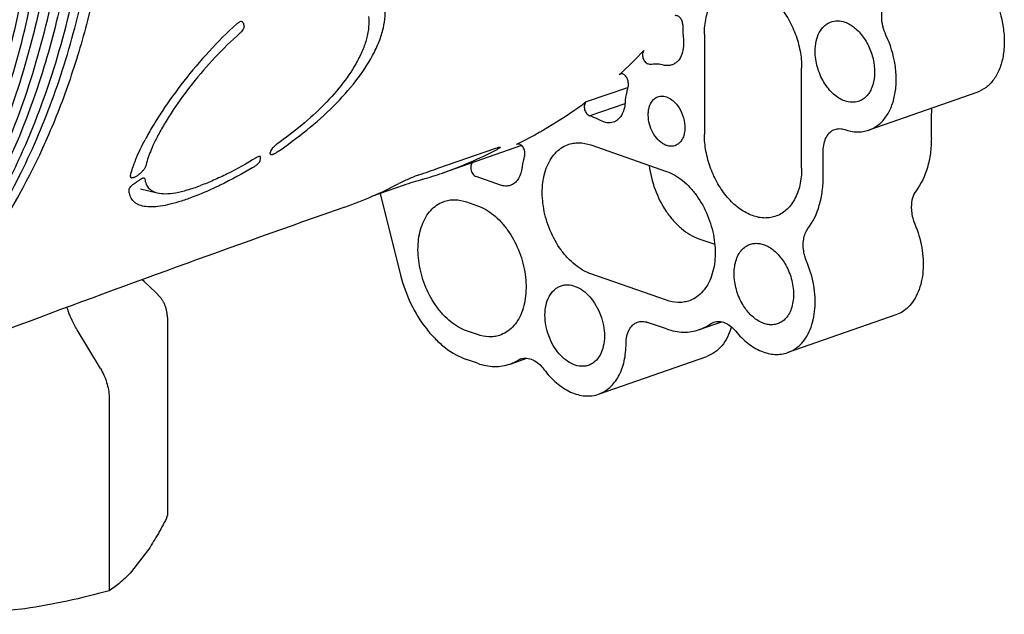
# Model space of a CAD drawing. Header units: millimetres. Extents: x 54 to 441, y 33 to 397.
# Tile 8 of 16: x 183 to 247, y 37 to 76. Entities that reach past the tile are written whole.
import ezdxf

# ---------------------------------------------------------------- set-up
doc = ezdxf.new("R2010")
doc.units = ezdxf.units.MM
doc.header["$LTSCALE"] = 30.734
doc.layers.add('A023134_9_1', color=7, linetype='CONTINUOUS')
doc.layers.add('D017314_7_1', color=7, linetype='CONTINUOUS')

msp = doc.modelspace()

# ---------------------------------------------------------------- linework, layer by layer
at = {"layer": 'A023134_9_1', "color": 7, "linetype": 'CONTINUOUS'}
for p, q in [((227.609, 75.183), (227.609, 68.622)), ((233.973, 66.403), (233.973, 72.964)), ((222.582, 71.659), (219.877, 70.74)), ((222.592, 71.663), (222.582, 71.659)), ((245.436, 71.364), (238.365, 68.899)), ((222.413, 70.609), (220.108, 69.83)), ((242.459, 68.375), (242.459, 70.015)), ((210.229, 66.424), (213.898, 67.703)), ((215.642, 67.896), (210.47, 66.093)), ((215.347, 67.978), (215.325, 67.969)), ((220.185, 67.929), (225.135, 66.204)), ((235.388, 65.91), (235.388, 67.551)), ((214.269, 65.305), (212.67, 65.862)), ((207.903, 65.279), (205.898, 64.58)), ((190.721, 65.063), (191.808, 64.797)), ((206.394, 64.753), (207.734, 59.407)), ((212.053, 64.203), (212.76, 63.956)), ((227.256, 61.795), (228.29, 61.434)), ((225.135, 57.768), (220.185, 59.494)), ((240.133, 56.81), (233.062, 54.345)), ((225.135, 55.894), (223.897, 56.325)), ((227.274, 55.848), (228.749, 56.362)), ((212.76, 55.521), (212.053, 55.767)), ((212.76, 53.646), (212.053, 53.893)), ((214.9, 53.601), (215.984, 53.978)), ((220.688, 51.629), (227.759, 54.094))]:
    msp.add_line(p, q, dxfattribs=at)
for centre, radius, start, end in [((234.228, 75.676), 8.033, 179.27582, 180.00047), ((234.618, 75.679), 8.422, 180.02416, 185.81788), ((200.973, 95.704), 31.321, 312.25641, 316.40728), ((188.491, 68.229), 10.143, 352.46845, 353.73019), ((201.687, 91.285), 26.679, 289.22093, 297.595), ((190.233, 66.383), 0.529, 304.14073, 305.07864), ((201.715, 91.211), 26.599, 286.30167, 289.21634), ((195.218, 89.124), 26.769, 289.34327, 297.60189), ((566.423, -969.284), 1094.846, 109.326433, 110.552515), ((213.949, 56.327), 2.888, 289.22756, 301.14081), ((215.899, 53.098), 0.885, 109.2879, 121.09745)]:
    msp.add_arc(centre, radius, start, end, dxfattribs=at)
for points, knots in [([(126.433, 165.66), (127.512, 166.008), (129.728, 166.571), (133.157, 166.996), (136.674, 167.003), (140.254, 166.592), (143.871, 165.767), (147.5, 164.534), (151.116, 162.904), (155.967, 160.17), (161.848, 155.79), (168.332, 149.303), (174.195, 141.673), (179.275, 133.111), (183.438, 123.85), (186.569, 114.143), (188.581, 104.258), (189.42, 94.464), (189.061, 85.029), (187.748, 77.559), (186.086, 72.018), (184.112, 66.987), (182.174, 63.476), (180.683, 61.341)], [0, 0, 0, 0, 0.02397, 0.048191, 0.072858, 0.098147, 0.124203, 0.151139, 0.179034, 0.207932, 0.268722, 0.333353, 0.401255, 0.471595, 0.543366, 0.615461, 0.686755, 0.756174, 0.822775, 0.885824, 0.915893, 0.944944, 1, 1, 1, 1]), ([(165.921, 49.824), (167.34, 50.356), (170.117, 51.676), (173.942, 54.349), (177.399, 57.687), (180.444, 61.642), (183.043, 66.163), (185.165, 71.192), (186.788, 76.666), (187.893, 82.518), (188.468, 88.677), (188.505, 95.065), (188.005, 101.606), (186.974, 108.217), (185.426, 114.819), (182.703, 123.479), (179.944, 129.743), (177.806, 133.739)], [0, 0, 0, 0, 0.04823, 0.097312, 0.147912, 0.200569, 0.255664, 0.31342, 0.373904, 0.437049, 0.502672, 0.570491, 0.640147, 0.711223, 0.783253, 0.855746, 1, 1, 1, 1]), ([(165.917, 49.833), (166.738, 50.166), (168.354, 50.917), (170.669, 52.282), (172.872, 53.881), (175.675, 56.342), (178.853, 60.002), (182.023, 65.14), (184.547, 70.982), (186.387, 77.429), (187.515, 84.371), (187.777, 89.164), (187.792, 91.61)], [0, 0, 0, 0, 0.05324, 0.106911, 0.161281, 0.2166, 0.330822, 0.45105, 0.578069, 0.712124, 0.852978, 1, 1, 1, 1]), ([(165.878, 49.911), (166.652, 50.279), (168.175, 51.092), (170.35, 52.528), (172.416, 54.178), (175.041, 56.683), (178.01, 60.344), (180.967, 65.412), (183.318, 71.122), (185.031, 77.384), (186.082, 84.099), (186.327, 88.727), (186.341, 91.086)], [0, 0, 0, 0, 0.053146, 0.106848, 0.161346, 0.216855, 0.331543, 0.452165, 0.579359, 0.713291, 0.853705, 1, 1, 1, 1]), ([(187.025, 91.333), (187.017, 90.014), (186.932, 87.405), (186.541, 82.93), (185.754, 78.005), (183.996, 71.146), (181.961, 66.306), (180.271, 63.371)], [0, 0, 0, 0, 0.136128, 0.269432, 0.46357, 0.650276, 1, 1, 1, 1]), ([(184.147, 90.294), (184.133, 87.891), (183.88, 83.181), (182.791, 76.35), (181.017, 69.993), (178.582, 64.213), (175.523, 59.105), (172.452, 55.438), (169.741, 52.95), (167.608, 51.32), (165.365, 49.915), (163.796, 49.129), (162.999, 48.776)], [0, 0, 0, 0, 0.146642, 0.287269, 0.421264, 0.548382, 0.668821, 0.783289, 0.838706, 0.893139, 0.946819, 1, 1, 1, 1]), ([(185.586, 90.814), (185.571, 88.412), (185.318, 83.704), (184.231, 76.877), (182.458, 70.524), (180.024, 64.748), (176.967, 59.643), (173.898, 55.979), (171.188, 53.492), (169.057, 51.863), (166.815, 50.458), (165.248, 49.673), (164.451, 49.321)], [0, 0, 0, 0, 0.146641, 0.287268, 0.421263, 0.548381, 0.66882, 0.783289, 0.838706, 0.893139, 0.946819, 1, 1, 1, 1]), ([(178.902, 63.977), (180.925, 67.827), (182.749, 73.119), (184.025, 79.695), (184.676, 84.461), (184.876, 88.108), (184.891, 90.563)], [0, 0, 0, 0, 0.474937, 0.601913, 0.731881, 1, 1, 1, 1]), ([(162.973, 48.824), (163.747, 49.193), (165.271, 50.008), (167.446, 51.446), (169.513, 53.099), (172.139, 55.607), (175.108, 59.273), (178.065, 64.345), (180.417, 70.06), (182.13, 76.327), (183.181, 83.048), (183.426, 87.678), (183.441, 90.039)], [0, 0, 0, 0, 0.053145, 0.106848, 0.161348, 0.21686, 0.331555, 0.452182, 0.579378, 0.713308, 0.853716, 1, 1, 1, 1]), ([(227.609, 75.183), (227.609, 75.543), (227.66, 76.075), (227.849, 76.738), (228.041, 77.177), (228.282, 77.562), (228.569, 77.884), (228.898, 78.139), (229.142, 78.26), (229.267, 78.307)], [0, 0, 0, 0, 0.288379, 0.422662, 0.549722, 0.669831, 0.783846, 0.893234, 1, 1, 1, 1]), ([(229.267, 78.307), (229.387, 78.352), (229.64, 78.42), (230.038, 78.446), (230.446, 78.398), (231.012, 78.234), (231.712, 77.839), (232.46, 77.137), (233.098, 76.241), (233.588, 75.206), (233.898, 74.099), (233.973, 73.338), (233.973, 72.964)], [0, 0, 0, 0, 0.047671, 0.096219, 0.146532, 0.199301, 0.313494, 0.439925, 0.576362, 0.718636, 0.8616, 1, 1, 1, 1]), ([(239.491, 75.114), (239.402, 75.303), (239.264, 75.698), (239.187, 76.3), (239.245, 76.861), (239.382, 77.197), (239.475, 77.335)], [0, 0, 0, 0, 0.273022, 0.538535, 0.78335, 1, 1, 1, 1]), ([(246.562, 77.578), (246.852, 76.965), (247.154, 75.985), (247.257, 74.67), (247.181, 73.744), (246.952, 72.912), (246.578, 72.208), (246.071, 71.669), (245.652, 71.439), (245.436, 71.364)], [0, 0, 0, 0, 0.290817, 0.431391, 0.564132, 0.686912, 0.799135, 0.902255, 1, 1, 1, 1]), ([(205.9, 73.784), (206.059, 74.081), (206.335, 74.667), (206.694, 75.78), (206.774, 76.634), (206.696, 77.153)], [0, 0, 0, 0, 0.288834, 0.55146, 1, 1, 1, 1]), ([(205.634, 76.334), (205.69, 75.884), (205.606, 75.149), (205.287, 74.19), (205.046, 73.684), (204.907, 73.426)], [0, 0, 0, 0, 0.447746, 0.710655, 1, 1, 1, 1]), ([(226.196, 75.777), (226.197, 75.861), (226.165, 76.031), (226.062, 76.215), (225.948, 76.324), (225.857, 76.376), (225.763, 76.398), (225.702, 76.389), (225.675, 76.379)], [0, 0, 0, 0, 0.280196, 0.558806, 0.685926, 0.800758, 0.903961, 1, 1, 1, 1]), ([(235.87, 75.971), (236.013, 76.025), (236.332, 76.078), (236.648, 76.015), (236.802, 75.962)], [0, 0, 0, 0, 0.483573, 1, 1, 1, 1]), ([(197.019, 75.852), (196.383, 75.282), (195.173, 74.074), (193.547, 72.151), (192.353, 70.499), (191.537, 69.206), (191.181, 68.58), (191.018, 68.274)], [0, 0, 0, 0, 0.263752, 0.527565, 0.777573, 0.893049, 1, 1, 1, 1]), ([(197.325, 76.002), (197.303, 76.004), (197.253, 75.998), (197.144, 75.954), (197.068, 75.896), (197.019, 75.852)], [0, 0, 0, 0, 0.192693, 0.428147, 1, 1, 1, 1]), ([(197.481, 75.748), (197.491, 75.714), (197.491, 75.653), (197.468, 75.573), (197.426, 75.477), (197.348, 75.359), (197.266, 75.276), (197.222, 75.237)], [0, 0, 0, 0, 0.17886, 0.291721, 0.419058, 0.703572, 1, 1, 1, 1]), ([(197.43, 75.916), (197.423, 75.939), (197.398, 75.984), (197.349, 76), (197.325, 76.002)], [0, 0, 0, 0, 0.496288, 1, 1, 1, 1]), ([(197.43, 75.916), (197.434, 75.902), (197.446, 75.868), (197.46, 75.811), (197.475, 75.769), (197.481, 75.748)], [0, 0, 0, 0, 0.253091, 0.622971, 1, 1, 1, 1]), ([(234.857, 74.062), (234.857, 74.283), (234.898, 74.704), (235.094, 75.276), (235.371, 75.657), (235.645, 75.869), (235.794, 75.943), (235.87, 75.971)], [0, 0, 0, 0, 0.288786, 0.549908, 0.783543, 0.893085, 1, 1, 1, 1]), ([(236.802, 75.962), (237.033, 75.881), (237.367, 75.68), (237.748, 75.32), (238.113, 74.87), (238.473, 74.209), (238.724, 73.343), (238.775, 72.48), (238.639, 71.811), (238.42, 71.369), (238.214, 71.102), (237.966, 70.899), (237.777, 70.81), (237.68, 70.779)], [0, 0, 0, 0, 0.115763, 0.1798, 0.247251, 0.388839, 0.532672, 0.669998, 0.793874, 0.849983, 0.902383, 0.951937, 1, 1, 1, 1]), ([(197.222, 75.237), (196.655, 74.74), (195.573, 73.685), (194.12, 72.001), (193.056, 70.549), (192.332, 69.41), (192.018, 68.858), (191.875, 68.588)], [0, 0, 0, 0, 0.263964, 0.52789, 0.777835, 0.893215, 1, 1, 1, 1]), ([(226.239, 74.825), (226.258, 74.634), (226.256, 74.266), (226.125, 73.76), (225.901, 73.421), (225.67, 73.241), (225.542, 73.183), (225.477, 73.162)], [0, 0, 0, 0, 0.292809, 0.55634, 0.788061, 0.895423, 1, 1, 1, 1]), ([(238.365, 68.899), (238.581, 68.974), (239, 69.204), (239.507, 69.743), (239.881, 70.447), (240.109, 71.279), (240.186, 72.205), (240.083, 73.521), (239.781, 74.5), (239.491, 75.114)], [0, 0, 0, 0, 0.097746, 0.200865, 0.313089, 0.435869, 0.568609, 0.709182, 1, 1, 1, 1]), ([(223.658, 74.107), (223.607, 74.053), (223.562, 73.932), (223.559, 73.766), (223.583, 73.629), (223.635, 73.496), (223.727, 73.348), (223.829, 73.26), (223.904, 73.23)], [0, 0, 0, 0, 0.21947, 0.349395, 0.487317, 0.627346, 0.763129, 1, 1, 1, 1]), ([(199.667, 67.472), (200.33, 67.923), (201.606, 68.866), (203.342, 70.411), (204.804, 72.035), (205.587, 73.201), (205.9, 73.784)], [0, 0, 0, 0, 0.268698, 0.531545, 0.778132, 1, 1, 1, 1]), ([(236.802, 70.807), (236.527, 70.902), (236.134, 71.159), (235.706, 71.617), (235.312, 72.188), (234.964, 73.004), (234.857, 73.713), (234.857, 74.062)], [0, 0, 0, 0, 0.218372, 0.340805, 0.469879, 0.737595, 1, 1, 1, 1]), ([(204.907, 73.426), (204.639, 72.928), (203.972, 71.93), (202.737, 70.53), (201.271, 69.193), (200.194, 68.372), (199.634, 67.979)], [0, 0, 0, 0, 0.222174, 0.468785, 0.731492, 1, 1, 1, 1]), ([(224.175, 73.196), (224.131, 73.189), (224.038, 73.189), (223.948, 73.213), (223.904, 73.23)], [0, 0, 0, 0, 0.483717, 1, 1, 1, 1]), ([(224.939, 73.152), (224.812, 73.184), (224.557, 73.225), (224.299, 73.214), (224.175, 73.196)], [0, 0, 0, 0, 0.510705, 1, 1, 1, 1]), ([(225.477, 73.162), (225.393, 73.134), (225.211, 73.105), (225.029, 73.129), (224.939, 73.152)], [0, 0, 0, 0, 0.487764, 1, 1, 1, 1]), ([(222.112, 72.568), (222.091, 72.561), (222.064, 72.546), (222.041, 72.527), (222.035, 72.522)], [0, 0, 0, 0, 0.744718, 1, 1, 1, 1]), ([(222.632, 71.988), (222.63, 72.071), (222.595, 72.235), (222.491, 72.412), (222.379, 72.517), (222.29, 72.566), (222.198, 72.587), (222.139, 72.578), (222.112, 72.568)], [0, 0, 0, 0, 0.282094, 0.559895, 0.686347, 0.800721, 0.903849, 1, 1, 1, 1]), ([(222.587, 71.645), (222.564, 71.57), (222.477, 71.258), (222.433, 70.935), (222.419, 70.69)], [0, 0, 0, 0, 0.240363, 1, 1, 1, 1]), ([(222.632, 71.988), (222.633, 71.958), (222.631, 71.842), (222.613, 71.726), (222.587, 71.645)], [0, 0, 0, 0, 0.262407, 1, 1, 1, 1]), ([(224.174, 68.872), (224.089, 69.053), (223.964, 69.429), (223.922, 69.914), (223.967, 70.279), (224.056, 70.589), (224.181, 70.797), (224.288, 70.901)], [0, 0, 0, 0, 0.279648, 0.548381, 0.673695, 0.790979, 1, 1, 1, 1]), ([(224.288, 70.901), (224.308, 70.921), (224.389, 70.993), (224.485, 71.049), (224.561, 71.077)], [0, 0, 0, 0, 0.256396, 1, 1, 1, 1]), ([(224.561, 71.077), (224.611, 71.096), (224.716, 71.123), (224.942, 71.131), (225.24, 71.05), (225.572, 70.831), (225.761, 70.625), (225.849, 70.509)], [0, 0, 0, 0, 0.106408, 0.215203, 0.44771, 0.709362, 1, 1, 1, 1]), ([(219.877, 70.74), (219.161, 70.204), (217.686, 69.205), (216.121, 68.353), (215.325, 67.969)], [0, 0, 0, 0, 0.502845, 1, 1, 1, 1]), ([(219.877, 70.74), (219.848, 70.718), (219.796, 70.656), (219.754, 70.537), (219.744, 70.398), (219.766, 70.251), (219.818, 70.108), (219.916, 69.95), (220.027, 69.856), (220.108, 69.83)], [0, 0, 0, 0, 0.101232, 0.21604, 0.344865, 0.483555, 0.625408, 0.762997, 1, 1, 1, 1]), ([(222.419, 70.69), (222.411, 70.539), (222.367, 70.253), (222.21, 69.869), (221.969, 69.576), (221.756, 69.456), (221.648, 69.421)], [0, 0, 0, 0, 0.287756, 0.547709, 0.781701, 1, 1, 1, 1]), ([(225.849, 70.509), (225.991, 70.319), (226.215, 69.892), (226.339, 69.31), (226.33, 68.854), (226.269, 68.545), (226.156, 68.277), (226.044, 68.129), (225.981, 68.067)], [0, 0, 0, 0, 0.270525, 0.542224, 0.670483, 0.790013, 0.899658, 1, 1, 1, 1]), ([(237.68, 70.779), (237.544, 70.734), (237.242, 70.695), (236.947, 70.756), (236.802, 70.807)], [0, 0, 0, 0, 0.483736, 1, 1, 1, 1]), ([(242.48, 70.334), (242.477, 70.308), (242.464, 70.202), (242.459, 70.096), (242.459, 70.015)], [0, 0, 0, 0, 0.245056, 1, 1, 1, 1]), ([(220.815, 69.527), (220.757, 69.557), (220.528, 69.673), (220.289, 69.77), (220.108, 69.83)], [0, 0, 0, 0, 0.256243, 1, 1, 1, 1]), ([(221.648, 69.421), (221.584, 69.4), (221.448, 69.373), (221.16, 69.381), (220.947, 69.456), (220.815, 69.527)], [0, 0, 0, 0, 0.234779, 0.476788, 1, 1, 1, 1]), ([(235.388, 67.551), (235.388, 67.713), (235.418, 68.024), (235.565, 68.444), (235.772, 68.722), (235.976, 68.874), (236.087, 68.926), (236.144, 68.946)], [0, 0, 0, 0, 0.289231, 0.550286, 0.783548, 0.892994, 1, 1, 1, 1]), ([(236.144, 68.946), (236.245, 68.982), (236.471, 69.015), (236.693, 68.97), (236.802, 68.932)], [0, 0, 0, 0, 0.483629, 1, 1, 1, 1]), ([(191.875, 68.588), (191.776, 68.401), (191.594, 68.038), (191.361, 67.506), (191.181, 67.012), (191.092, 66.692), (191.059, 66.54)], [0, 0, 0, 0, 0.28736, 0.550621, 0.788404, 1, 1, 1, 1]), ([(225.675, 67.88), (225.613, 67.86), (225.479, 67.836), (225.27, 67.852), (225.059, 67.919), (224.773, 68.076), (224.447, 68.386), (224.255, 68.7), (224.174, 68.872)], [0, 0, 0, 0, 0.101304, 0.206657, 0.318917, 0.4397, 0.70655, 1, 1, 1, 1]), ([(232.229, 63.249), (232.108, 63.209), (231.855, 63.154), (231.319, 63.14), (230.614, 63.316), (229.814, 63.792), (229.082, 64.497), (228.46, 65.389), (227.984, 66.412), (227.683, 67.504), (227.609, 68.253), (227.609, 68.622)], [0, 0, 0, 0, 0.047628, 0.096326, 0.199687, 0.314527, 0.441311, 0.577722, 0.719652, 0.862104, 1, 1, 1, 1]), ([(236.802, 68.932), (237.06, 68.842), (237.463, 68.761), (237.994, 68.795), (238.245, 68.857), (238.365, 68.899)], [0, 0, 0, 0, 0.515356, 0.759866, 1, 1, 1, 1]), ([(242.459, 68.375), (242.459, 68.042), (242.418, 67.392), (242.176, 66.201), (241.799, 65.377), (241.456, 64.926)], [0, 0, 0, 0, 0.274497, 0.53371, 1, 1, 1, 1]), ([(190.052, 65.9), (190.093, 66.076), (190.2, 66.445), (190.5, 67.248), (190.796, 67.857), (191.018, 68.274)], [0, 0, 0, 0, 0.210605, 0.448166, 1, 1, 1, 1]), ([(199.634, 67.979), (199.573, 67.936), (199.466, 67.848), (199.336, 67.708), (199.249, 67.584), (199.215, 67.501), (199.21, 67.465)], [0, 0, 0, 0, 0.328233, 0.614565, 0.839553, 1, 1, 1, 1]), ([(213.898, 67.703), (213.945, 67.72), (214.028, 67.747), (214.127, 67.775), (214.187, 67.788), (214.219, 67.793), (214.24, 67.793), (214.252, 67.79), (214.254, 67.786)], [0, 0, 0, 0, 0.405088, 0.712633, 0.826397, 0.911939, 0.96877, 1, 1, 1, 1]), ([(214.254, 67.786), (214.257, 67.781), (214.246, 67.766), (214.23, 67.752), (214.206, 67.734), (214.176, 67.715), (214.122, 67.682), (214.077, 67.658), (214.045, 67.641)], [0, 0, 0, 0, 0.079178, 0.159366, 0.269388, 0.409267, 0.578403, 1, 1, 1, 1]), ([(215.846, 67.235), (215.872, 67.323), (215.871, 67.52), (215.781, 67.743), (215.661, 67.887), (215.56, 67.961), (215.451, 67.997), (215.379, 67.989), (215.347, 67.978)], [0, 0, 0, 0, 0.262879, 0.545716, 0.678459, 0.798085, 0.903728, 1, 1, 1, 1]), ([(220.185, 59.494), (219.811, 59.624), (219.271, 59.948), (218.654, 60.526), (218.061, 61.25), (217.471, 62.315), (217.053, 63.713), (216.953, 65.113), (217.154, 66.205), (217.494, 66.936), (217.816, 67.382), (218.205, 67.728), (218.506, 67.887), (218.66, 67.945)], [0, 0, 0, 0, 0.115356, 0.179106, 0.246245, 0.387255, 0.530782, 0.66827, 0.792798, 0.849324, 0.902111, 0.951921, 1, 1, 1, 1]), ([(218.66, 67.945), (218.777, 67.989), (219.02, 68.054), (219.538, 68.094), (219.933, 68.017), (220.185, 67.929)], [0, 0, 0, 0, 0.240275, 0.484651, 1, 1, 1, 1]), ([(225.981, 68.067), (225.937, 68.025), (225.842, 67.949), (225.732, 67.898), (225.675, 67.88)], [0, 0, 0, 0, 0.506866, 1, 1, 1, 1]), ([(198.273, 67.086), (197.659, 66.71), (196.74, 66.197), (195.515, 65.62), (194.928, 65.379), (194.644, 65.273)], [0, 0, 0, 0, 0.531842, 0.775558, 1, 1, 1, 1]), ([(198.529, 67.184), (198.513, 67.186), (198.476, 67.182), (198.388, 67.153), (198.32, 67.115), (198.273, 67.086)], [0, 0, 0, 0, 0.167989, 0.398903, 1, 1, 1, 1]), ([(198.573, 67.122), (198.575, 67.136), (198.573, 67.159), (198.551, 67.179), (198.536, 67.183), (198.529, 67.184)], [0, 0, 0, 0, 0.494668, 0.724159, 1, 1, 1, 1]), ([(199.197, 67.368), (199.196, 67.359), (199.196, 67.342), (199.203, 67.327), (199.208, 67.321)], [0, 0, 0, 0, 0.54023, 1, 1, 1, 1]), ([(199.197, 67.368), (199.198, 67.376), (199.2, 67.397), (199.207, 67.429), (199.208, 67.453), (199.21, 67.465)], [0, 0, 0, 0, 0.254505, 0.619823, 1, 1, 1, 1]), ([(199.208, 67.321), (199.222, 67.305), (199.265, 67.297), (199.321, 67.305), (199.379, 67.321), (199.445, 67.346), (199.544, 67.394), (199.618, 67.439), (199.667, 67.472)], [0, 0, 0, 0, 0.128598, 0.224978, 0.34445, 0.485337, 0.64452, 1, 1, 1, 1]), ([(215.846, 67.235), (215.826, 67.166), (215.749, 66.879), (215.692, 66.586), (215.661, 66.363)], [0, 0, 0, 0, 0.244445, 1, 1, 1, 1]), ([(190.537, 65.95), (190.6, 65.994), (190.718, 66.088), (190.873, 66.241), (190.979, 66.372), (191.036, 66.471), (191.054, 66.518), (191.059, 66.54)], [0, 0, 0, 0, 0.288771, 0.567796, 0.813691, 0.916153, 1, 1, 1, 1]), ([(198.068, 66.455), (197.373, 66.043), (196.336, 65.48), (194.956, 64.844), (194.298, 64.579), (193.979, 64.462)], [0, 0, 0, 0, 0.532573, 0.776163, 1, 1, 1, 1]), ([(198.068, 66.455), (198.124, 66.489), (198.234, 66.56), (198.379, 66.676), (198.48, 66.776), (198.531, 66.851), (198.545, 66.885), (198.547, 66.9)], [0, 0, 0, 0, 0.296371, 0.589107, 0.838526, 0.93195, 1, 1, 1, 1]), ([(212.506, 66.803), (212.471, 66.791), (212.403, 66.745), (212.339, 66.632), (212.311, 66.491), (212.321, 66.335), (212.367, 66.178), (212.464, 66.001), (212.582, 65.893), (212.67, 65.862)], [0, 0, 0, 0, 0.097443, 0.206257, 0.33094, 0.46892, 0.613238, 0.755183, 1, 1, 1, 1]), ([(215.661, 66.363), (215.642, 66.234), (215.584, 65.989), (215.423, 65.665), (215.196, 65.418), (215.005, 65.316), (214.908, 65.284)], [0, 0, 0, 0, 0.283885, 0.541984, 0.777518, 1, 1, 1, 1]), ([(223.994, 66.601), (224.059, 66.062), (224.32, 65.002), (224.931, 63.796), (225.57, 62.97), (226.242, 62.309), (226.841, 61.939), (227.256, 61.795)], [0, 0, 0, 0, 0.268064, 0.534501, 0.661801, 0.782584, 1, 1, 1, 1]), ([(233.973, 66.403), (233.973, 66.033), (233.92, 65.486), (233.72, 64.808), (233.518, 64.361), (233.263, 63.973), (232.96, 63.652), (232.615, 63.404), (232.359, 63.291), (232.229, 63.249)], [0, 0, 0, 0, 0.289211, 0.423549, 0.550427, 0.670194, 0.783847, 0.893043, 1, 1, 1, 1]), ([(190.052, 65.9), (190.051, 65.894), (190.047, 65.873), (190.048, 65.851), (190.054, 65.837)], [0, 0, 0, 0, 0.289471, 1, 1, 1, 1]), ([(190.054, 65.837), (190.058, 65.826), (190.074, 65.805), (190.113, 65.789), (190.162, 65.786), (190.222, 65.796), (190.291, 65.817), (190.397, 65.862), (190.477, 65.909), (190.53, 65.945)], [0, 0, 0, 0, 0.066963, 0.140276, 0.231174, 0.34471, 0.480953, 0.637412, 1, 1, 1, 1]), ([(190.933, 65.764), (190.917, 65.765), (190.878, 65.759), (190.79, 65.728), (190.723, 65.687), (190.677, 65.656)], [0, 0, 0, 0, 0.176316, 0.408281, 1, 1, 1, 1]), ([(190.999, 65.704), (190.997, 65.719), (190.985, 65.752), (190.95, 65.763), (190.933, 65.764)], [0, 0, 0, 0, 0.474787, 1, 1, 1, 1]), ([(208.916, 65.966), (208.81, 65.929), (208.585, 65.842), (208.246, 65.699), (207.919, 65.55), (207.713, 65.449), (207.621, 65.401)], [0, 0, 0, 0, 0.2385, 0.512132, 0.779409, 1, 1, 1, 1]), ([(225.135, 66.204), (225.513, 66.072), (226.06, 65.742), (226.682, 65.154), (227.279, 64.418), (227.869, 63.335), (228.279, 61.918), (228.363, 60.507), (228.141, 59.412), (227.782, 58.688), (227.445, 58.251), (227.04, 57.919), (226.73, 57.773), (226.572, 57.722)], [0, 0, 0, 0, 0.115763, 0.1798, 0.247251, 0.388839, 0.532673, 0.669998, 0.793874, 0.849983, 0.902383, 0.951937, 1, 1, 1, 1]), ([(234.385, 62.461), (234.728, 62.912), (235.105, 63.736), (235.347, 64.927), (235.388, 65.577), (235.388, 65.91)], [0, 0, 0, 0, 0.46629, 0.725503, 1, 1, 1, 1]), ([(189.965, 64.961), (189.963, 64.989), (189.977, 65.057), (190.037, 65.163), (190.142, 65.28), (190.233, 65.353), (190.285, 65.388)], [0, 0, 0, 0, 0.148628, 0.364848, 0.661366, 1, 1, 1, 1]), ([(190.285, 65.388), (190.317, 65.41), (190.399, 65.467), (190.53, 65.555), (190.628, 65.622), (190.677, 65.656)], [0, 0, 0, 0, 0.249829, 0.625165, 1, 1, 1, 1]), ([(190.999, 65.704), (191.013, 65.591), (191.063, 65.377), (191.233, 65.099), (191.491, 64.899), (191.697, 64.824), (191.808, 64.797)], [0, 0, 0, 0, 0.262593, 0.500081, 0.737599, 1, 1, 1, 1]), ([(191.808, 64.797), (191.982, 64.754), (192.387, 64.724), (193.049, 64.799), (193.818, 64.984), (194.358, 65.166), (194.644, 65.273)], [0, 0, 0, 0, 0.185461, 0.413208, 0.685302, 1, 1, 1, 1]), ([(209.181, 65.681), (208.975, 65.62), (208.547, 65.491), (208.121, 65.355), (207.903, 65.279)], [0, 0, 0, 0, 0.482189, 1, 1, 1, 1]), ([(214.908, 65.284), (214.808, 65.252), (214.589, 65.224), (214.374, 65.268), (214.269, 65.305)], [0, 0, 0, 0, 0.48373, 1, 1, 1, 1]), ([(190.037, 64.621), (190.028, 64.647), (189.993, 64.758), (189.974, 64.874), (189.965, 64.961)], [0, 0, 0, 0, 0.238161, 1, 1, 1, 1]), ([(193.979, 64.462), (193.72, 64.366), (193.226, 64.199), (192.515, 64.008), (191.881, 63.895), (191.329, 63.862), (190.862, 63.911), (190.533, 64.032), (190.329, 64.176), (190.162, 64.347), (190.076, 64.508), (190.037, 64.621)], [0, 0, 0, 0, 0.19135, 0.361827, 0.510526, 0.637521, 0.744328, 0.834902, 0.876424, 0.916941, 1, 1, 1, 1]), ([(241.456, 64.926), (241.35, 64.787), (241.191, 64.439), (241.147, 64.064), (241.147, 63.865)], [0, 0, 0, 0, 0.466911, 1, 1, 1, 1]), ([(212.053, 55.767), (211.679, 55.897), (211.139, 56.221), (210.522, 56.8), (209.929, 57.523), (209.34, 58.589), (208.921, 59.987), (208.821, 61.386), (209.022, 62.478), (209.362, 63.21), (209.684, 63.655), (210.073, 64.002), (210.374, 64.161), (210.529, 64.218)], [0, 0, 0, 0, 0.115356, 0.179106, 0.246245, 0.387255, 0.530782, 0.66827, 0.792798, 0.849324, 0.902111, 0.951921, 1, 1, 1, 1]), ([(210.529, 64.218), (210.645, 64.262), (210.889, 64.328), (211.407, 64.368), (211.801, 64.29), (212.053, 64.203)], [0, 0, 0, 0, 0.240275, 0.484651, 1, 1, 1, 1]), ([(212.76, 63.956), (213.139, 63.824), (213.685, 63.495), (214.308, 62.906), (214.905, 62.17), (215.495, 61.087), (215.905, 59.671), (215.989, 58.259), (215.767, 57.164), (215.407, 56.44), (215.07, 56.004), (214.666, 55.671), (214.356, 55.526), (214.198, 55.474)], [0, 0, 0, 0, 0.115763, 0.1798, 0.247251, 0.388839, 0.532673, 0.669998, 0.793874, 0.849983, 0.902383, 0.951937, 1, 1, 1, 1]), ([(241.147, 63.865), (241.147, 63.773), (241.168, 63.394), (241.267, 63.021), (241.379, 62.756)], [0, 0, 0, 0, 0.243335, 1, 1, 1, 1]), ([(241.379, 62.756), (241.587, 62.262), (241.888, 61.246), (241.966, 59.945), (241.824, 58.977), (241.626, 58.333), (241.339, 57.772), (241.084, 57.455), (240.945, 57.319)], [0, 0, 0, 0, 0.28042, 0.548105, 0.672788, 0.78965, 0.898465, 1, 1, 1, 1]), ([(234.308, 60.292), (234.267, 60.388), (234.196, 60.584), (234.109, 60.933), (234.065, 61.332), (234.096, 61.874), (234.234, 62.263), (234.385, 62.461)], [0, 0, 0, 0, 0.138793, 0.276849, 0.478396, 0.668613, 1, 1, 1, 1]), ([(230.124, 61.132), (230.188, 61.195), (230.326, 61.307), (230.485, 61.387), (230.567, 61.418)], [0, 0, 0, 0, 0.506819, 1, 1, 1, 1]), ([(230.567, 61.418), (230.658, 61.452), (230.853, 61.499), (231.16, 61.498), (231.474, 61.427), (231.905, 61.238), (232.413, 60.835), (232.732, 60.411), (232.874, 60.174)], [0, 0, 0, 0, 0.103688, 0.210348, 0.322731, 0.442665, 0.706772, 1, 1, 1, 1]), ([(230.124, 57.487), (229.941, 57.793), (229.661, 58.451), (229.529, 59.322), (229.577, 59.989), (229.685, 60.436), (229.862, 60.824), (230.03, 61.041), (230.124, 61.132)], [0, 0, 0, 0, 0.275608, 0.545747, 0.672318, 0.790453, 0.899448, 1, 1, 1, 1]), ([(232.874, 60.174), (233.056, 59.868), (233.336, 59.21), (233.468, 58.339), (233.42, 57.672), (233.312, 57.224), (233.135, 56.836), (232.967, 56.619), (232.874, 56.529)], [0, 0, 0, 0, 0.275608, 0.545747, 0.672318, 0.790453, 0.899448, 1, 1, 1, 1]), ([(233.874, 54.854), (234.013, 54.99), (234.268, 55.307), (234.555, 55.868), (234.753, 56.512), (234.895, 57.48), (234.817, 58.781), (234.516, 59.797), (234.308, 60.292)], [0, 0, 0, 0, 0.101535, 0.21035, 0.327212, 0.451895, 0.71958, 1, 1, 1, 1]), ([(207.734, 59.407), (207.894, 58.767), (208.339, 57.536), (209.181, 56.156), (209.997, 55.227), (210.835, 54.483), (211.556, 54.066), (212.053, 53.893)], [0, 0, 0, 0, 0.272501, 0.537215, 0.662894, 0.782394, 1, 1, 1, 1]), ([(217.18, 56.792), (217.18, 57.012), (217.22, 57.434), (217.416, 58.006), (217.694, 58.387), (217.967, 58.599), (218.116, 58.673), (218.193, 58.701)], [0, 0, 0, 0, 0.288785, 0.549908, 0.783543, 0.893084, 1, 1, 1, 1]), ([(218.193, 58.701), (218.266, 58.729), (218.421, 58.77), (218.75, 58.792), (219.187, 58.698), (219.686, 58.415), (220.144, 57.987), (220.534, 57.439), (220.833, 56.806), (221.022, 56.13), (221.069, 55.665), (221.069, 55.436)], [0, 0, 0, 0, 0.047688, 0.096253, 0.199013, 0.313247, 0.439723, 0.576209, 0.718534, 0.861549, 1, 1, 1, 1]), ([(226.572, 57.722), (226.461, 57.686), (226.229, 57.634), (225.741, 57.61), (225.371, 57.686), (225.135, 57.768)], [0, 0, 0, 0, 0.24003, 0.484672, 1, 1, 1, 1]), ([(232.377, 56.225), (232.286, 56.195), (232.093, 56.158), (231.792, 56.169), (231.485, 56.247), (231.066, 56.44), (230.573, 56.839), (230.262, 57.255), (230.124, 57.487)], [0, 0, 0, 0, 0.103535, 0.210459, 0.323263, 0.443551, 0.707727, 1, 1, 1, 1]), ([(220.003, 53.508), (219.929, 53.485), (219.774, 53.451), (219.447, 53.442), (219.016, 53.55), (218.527, 53.84), (218.08, 54.271), (217.699, 54.816), (217.408, 55.442), (217.224, 56.109), (217.18, 56.567), (217.18, 56.792)], [0, 0, 0, 0, 0.047628, 0.096325, 0.199686, 0.314526, 0.441311, 0.577721, 0.719651, 0.862103, 1, 1, 1, 1]), ([(240.945, 57.319), (240.828, 57.205), (240.575, 57.003), (240.283, 56.862), (240.133, 56.81)], [0, 0, 0, 0, 0.506872, 1, 1, 1, 1]), ([(222.483, 54.943), (222.483, 55.106), (222.513, 55.417), (222.66, 55.837), (222.867, 56.115), (223.071, 56.267), (223.182, 56.319), (223.239, 56.339)], [0, 0, 0, 0, 0.289231, 0.550286, 0.783548, 0.892994, 1, 1, 1, 1]), ([(223.239, 56.339), (223.341, 56.374), (223.566, 56.408), (223.789, 56.363), (223.897, 56.325)], [0, 0, 0, 0, 0.483629, 1, 1, 1, 1]), ([(227.274, 55.848), (227.338, 55.871), (227.593, 55.97), (227.833, 56.105), (228, 56.224)], [0, 0, 0, 0, 0.248555, 1, 1, 1, 1]), ([(228, 56.224), (228.018, 56.236), (228.088, 56.282), (228.164, 56.319), (228.224, 56.34)], [0, 0, 0, 0, 0.25259, 1, 1, 1, 1]), ([(228.224, 56.34), (228.336, 56.379), (228.588, 56.411), (228.972, 56.313), (229.343, 56.086), (229.557, 55.871), (229.657, 55.749)], [0, 0, 0, 0, 0.216412, 0.450164, 0.711097, 1, 1, 1, 1]), ([(232.874, 56.529), (232.803, 56.459), (232.648, 56.337), (232.469, 56.254), (232.377, 56.225)], [0, 0, 0, 0, 0.506875, 1, 1, 1, 1]), ([(214.198, 55.474), (214.086, 55.439), (213.855, 55.386), (213.367, 55.362), (212.997, 55.438), (212.76, 55.521)], [0, 0, 0, 0, 0.24003, 0.484672, 1, 1, 1, 1]), ([(221.069, 55.436), (221.069, 55.21), (221.026, 54.777), (220.819, 54.193), (220.526, 53.809), (220.238, 53.603), (220.082, 53.534), (220.003, 53.508)], [0, 0, 0, 0, 0.289652, 0.550632, 0.783519, 0.892881, 1, 1, 1, 1]), ([(225.135, 55.894), (225.315, 55.831), (225.679, 55.732), (226.23, 55.672), (226.766, 55.706), (227.11, 55.791), (227.274, 55.848)], [0, 0, 0, 0, 0.263741, 0.516128, 0.760252, 1, 1, 1, 1]), ([(229.375, 56.036), (229.309, 55.803), (229.144, 55.364), (228.778, 54.791), (228.315, 54.351), (227.947, 54.159), (227.759, 54.094)], [0, 0, 0, 0, 0.277009, 0.53283, 0.771343, 1, 1, 1, 1]), ([(229.657, 55.749), (229.896, 55.458), (230.289, 55.064), (230.88, 54.657), (231.324, 54.432), (231.773, 54.284), (232.219, 54.217), (232.653, 54.233), (232.93, 54.299), (233.062, 54.345)], [0, 0, 0, 0, 0.288182, 0.422234, 0.549069, 0.669037, 0.783072, 0.89271, 1, 1, 1, 1]), ([(220.688, 51.629), (220.822, 51.676), (221.086, 51.8), (221.442, 52.065), (221.753, 52.405), (222.015, 52.813), (222.222, 53.28), (222.428, 53.988), (222.483, 54.557), (222.483, 54.943)], [0, 0, 0, 0, 0.106851, 0.216137, 0.329969, 0.44991, 0.576882, 0.711197, 1, 1, 1, 1]), ([(233.062, 54.345), (233.212, 54.397), (233.504, 54.538), (233.757, 54.741), (233.874, 54.854)], [0, 0, 0, 0, 0.493128, 1, 1, 1, 1]), ([(212.76, 53.646), (212.941, 53.583), (213.304, 53.484), (213.856, 53.424), (214.392, 53.458), (214.735, 53.543), (214.9, 53.601)], [0, 0, 0, 0, 0.263742, 0.516128, 0.760254, 1, 1, 1, 1]), ([(215.607, 53.933), (215.666, 53.954), (215.79, 53.982), (216.054, 53.988), (216.403, 53.888), (216.79, 53.629), (217.01, 53.387), (217.112, 53.25)], [0, 0, 0, 0, 0.106252, 0.215091, 0.447956, 0.709729, 1, 1, 1, 1]), ([(217.112, 53.25), (217.354, 52.926), (217.758, 52.483), (218.376, 52.02), (218.844, 51.76), (219.319, 51.587), (219.792, 51.503), (220.253, 51.512), (220.548, 51.58), (220.688, 51.629)], [0, 0, 0, 0, 0.289826, 0.424604, 0.551835, 0.671746, 0.785239, 0.893916, 1, 1, 1, 1])]:
    msp.add_open_spline(points, degree=3, knots=knots, dxfattribs=at)
msp.add_open_spline([(208.916, 65.966), (209.354, 66.119), (209.791, 66.272), (210.229, 66.424)], degree=3, dxfattribs=at)
at = {"layer": 'D017314_7_1', "color": 7, "linetype": 'CONTINUOUS'}
for p, q in [((192.475, 56.653), (192.475, 43.697)), ((188.089, 53.301), (186.572, 55.826)), ((188.659, 51.429), (188.659, 38.758)), ((191.173, 41.375), (190.134, 40.024)), ((183.152, 37.59), (179.275, 37.228))]:
    msp.add_line(p, q, dxfattribs=at)
for points in [[(191.862, 58.122), (191.717, 58.268), (191.333, 58.644), (190.961, 58.994), (190.833, 59.109)], [(192.475, 56.653), (192.475, 56.692), (192.473, 56.753), (192.469, 56.813), (192.463, 56.872), (192.456, 56.93), (192.447, 56.987), (192.437, 57.043), (192.426, 57.097), (192.413, 57.151), (192.399, 57.203), (192.384, 57.254), (192.368, 57.303), (192.351, 57.352), (192.334, 57.399), (192.315, 57.444), (192.296, 57.489), (192.276, 57.532), (192.255, 57.574), (192.235, 57.615), (192.213, 57.654), (192.192, 57.692), (192.17, 57.728), (192.148, 57.764), (192.126, 57.797), (192.104, 57.83), (192.082, 57.861), (192.06, 57.892), (192.038, 57.92), (192.016, 57.948), (191.995, 57.975), (191.974, 58), (191.953, 58.025), (191.932, 58.048), (191.912, 58.07), (191.892, 58.092), (191.871, 58.113), (191.862, 58.122)]]:
    msp.add_lwpolyline(points, dxfattribs=at)
for points, knots in [([(186.572, 55.826), (186.503, 55.941), (186.238, 56.414), (186.028, 56.919), (185.904, 57.307)], [0, 0, 0, 0, 0.247299, 1, 1, 1, 1]), ([(188.089, 53.301), (188.26, 53.017), (188.469, 52.558), (188.627, 51.918), (188.659, 51.59), (188.659, 51.429)], [0, 0, 0, 0, 0.503272, 0.75553, 1, 1, 1, 1]), ([(192.424, 43.515), (192.224, 43.134), (191.827, 42.409), (191.393, 41.705), (191.173, 41.375)], [0, 0, 0, 0, 0.520579, 1, 1, 1, 1]), ([(192.424, 43.515), (192.432, 43.531), (192.459, 43.588), (192.475, 43.651), (192.475, 43.697)], [0, 0, 0, 0, 0.276276, 1, 1, 1, 1]), ([(190.134, 40.024), (189.903, 39.768), (189.438, 39.311), (188.915, 38.923), (188.659, 38.758)], [0, 0, 0, 0, 0.530504, 1, 1, 1, 1]), ([(188.659, 38.758), (187.75, 38.513), (185.927, 38.064), (184.079, 37.725), (183.152, 37.59)], [0, 0, 0, 0, 0.501242, 1, 1, 1, 1])]:
    msp.add_open_spline(points, degree=3, knots=knots, dxfattribs=at)

doc.saveas('drawing.dxf')
